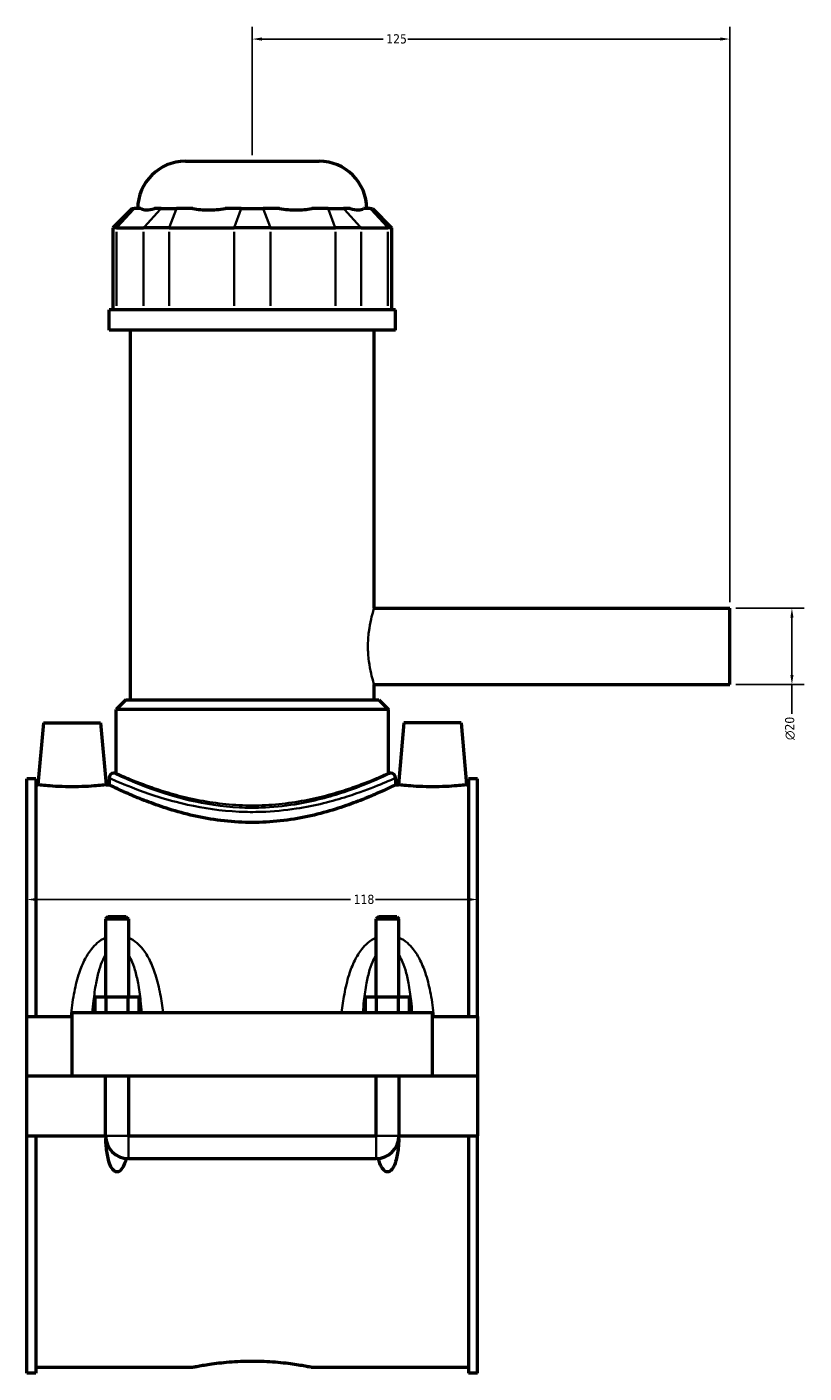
# Model space of a CAD drawing. Header units: millimetres. Extents: x -252 to 972, y -114 to 1160.
# Tile 1 of 7: x -252 to -49, y 269 to 621. Entities that reach past the tile are written whole.
import ezdxf

# ---------------------------------------------------------------- set-up
doc = ezdxf.new("R2010")
doc.units = ezdxf.units.MM
for name, color, linetype, lineweight in [('Dimension (ANSI)', 7, 'Continuous', 25), ('Visible (ANSI)', 7, 'Continuous', 50), ('Visible Narrow (ANSI)', 7, 'Continuous', 35)]:
    doc.layers.add(name, color=color, linetype=linetype, lineweight=lineweight)
doc.styles.add('Note Text (ANSI)', font='tahoma.ttf')
doc.dimstyles.new('Default - mm (ANSI)', dxfattribs={"dimtxt": 2.4, "dimasz": 2.5, "dimexe": 3.175, "dimexo": 1.6002, "dimgap": 0.8, "dimtad": 0, "dimtoh": 1, "dimdec": 0, "dimrnd": 1e-08, "dimzin": 4, "dimdsep": 46, "dimtxsty": 'Note Text (ANSI)', "dimcen": 0.09, "dimdle": 10, "dimclrd": 256, "dimclre": 256, "dimclrt": 5, "dimadec": 1, "dimazin": 1, "dimtfac": 1.27, "dimtofl": 0, "dimtmove": 0, "dimatfit": 3, "dimfxl": 1, "dimtolj": 1, "dimtzin": 4, "dimlwd": -1, "dimlwe": -1, "dimarcsym": 0})

# ---------------------------------------------------------------- blocks, each defined once
blk = doc.blocks.new('*D7')
at = {"layer": 'Defpoints', "color": 0, "transparency": 16777216}
for p in [(-251.95, 393.14), (-133.95, 393.14), (-133.95, 392.65)]:
    blk.add_point(p, dxfattribs=at)
at = {"layer": 'Dimension (ANSI)', "transparency": 16777216}
for p, q in [((-249.45, 392.65), (-167.21, 392.65)), ((-136.45, 392.65), (-160.69, 392.65))]:
    blk.add_line(p, q, dxfattribs=at)
for points in [[(-249.45, 393.07), (-249.45, 392.24), (-251.95, 392.65)], [(-136.45, 393.07), (-136.45, 392.24), (-133.95, 392.65)]]:
    blk.add_solid(points, dxfattribs=at)
at = {"layer": 'Dimension (ANSI)', "color": 5, "transparency": 16777216, "insert": (-166.41, 393.91), "char_height": 2.4, "attachment_point": 1, "style": 'Note Text (ANSI)'}
blk.add_mtext('\\A1;118', dxfattribs=at)
blk = doc.blocks.new('*D8')
at = {"layer": 'Defpoints', "color": 0, "transparency": 16777216}
for p in [(-192.95, 617.94), (-192.95, 585.94), (-67.95, 468.94)]:
    blk.add_point(p, dxfattribs=at)
at = {"layer": 'Dimension (ANSI)', "transparency": 16777216}
for p, q in [((-192.95, 587.54), (-192.95, 621.11)), ((-67.95, 470.54), (-67.95, 621.11)), ((-190.45, 617.94), (-158.68, 617.94)), ((-70.45, 617.94), (-152.21, 617.94))]:
    blk.add_line(p, q, dxfattribs=at)
for points in [[(-190.45, 618.36), (-190.45, 617.52), (-192.95, 617.94)], [(-70.45, 618.36), (-70.45, 617.52), (-67.95, 617.94)]]:
    blk.add_solid(points, dxfattribs=at)
at = {"layer": 'Dimension (ANSI)', "color": 5, "transparency": 16777216, "insert": (-157.88, 619.19), "char_height": 2.4, "attachment_point": 1, "style": 'Note Text (ANSI)'}
blk.add_mtext('\\A1;125', dxfattribs=at)
blk = doc.blocks.new('*D9')
at = {"layer": 'Defpoints', "color": 0, "transparency": 16777216}
for p in [(-67.95, 468.94), (-67.95, 448.94), (-51.68, 448.94)]:
    blk.add_point(p, dxfattribs=at)
at = {"layer": 'Dimension (ANSI)', "transparency": 16777216}
for p, q in [((-66.35, 468.94), (-48.5, 468.94)), ((-51.68, 466.44), (-51.68, 451.44)), ((-66.35, 448.94), (-48.5, 448.94)), ((-51.68, 448.94), (-51.68, 441.27))]:
    blk.add_line(p, q, dxfattribs=at)
for points in [[(-52.09, 466.44), (-51.26, 466.44), (-51.68, 468.94)], [(-52.09, 451.44), (-51.26, 451.44), (-51.68, 448.94)]]:
    blk.add_solid(points, dxfattribs=at)
at = {"layer": 'Dimension (ANSI)', "color": 5, "transparency": 16777216, "insert": (-53.48, 434.41), "char_height": 2.4, "attachment_point": 1, "rotation": 90, "style": 'Note Text (ANSI)'}
blk.add_mtext('\\A1;{\\fAIGDT|b0|i0;\\H2.4000;\\ln}\\fTahoma|b0|i0;\\H2.4000;20', dxfattribs=at)

msp = doc.modelspace()

# ---------------------------------------------------------------- linework, layer by layer
at = {"layer": 'Visible (ANSI)'}
for p, q in [((-210.45, 585.94), (-175.45, 585.94)), ((-224.42, 573.55), (-229.42, 568.55)), ((-224.42, 573.55), (-223.85, 573.55)), ((-222.1, 573.55), (-223.85, 573.55)), ((-216.83, 573.55), (-218.58, 573.55)), ((-216.83, 573.55), (-212.77, 573.55)), ((-208.54, 573.55), (-212.77, 573.55)), ((-195.82, 573.55), (-200.04, 573.55)), ((-195.82, 573.55), (-190.08, 573.55)), ((-185.85, 573.55), (-190.08, 573.55)), ((-173.13, 573.55), (-177.35, 573.55)), ((-173.13, 573.55), (-169.07, 573.55)), ((-167.32, 573.55), (-169.07, 573.55)), ((-162.05, 573.55), (-163.8, 573.55)), ((-162.05, 573.55), (-161.48, 573.55)), ((-161.48, 573.55), (-156.48, 568.55)), ((-228.47, 568.55), (-229.42, 568.55)), ((-229.42, 568.55), (-229.42, 547)), ((-228.47, 568.55), (-221.45, 568.55)), ((-214.68, 568.55), (-221.45, 568.55)), ((-214.68, 568.55), (-197.73, 568.55)), ((-188.16, 568.55), (-197.73, 568.55)), ((-188.16, 568.55), (-171.21, 568.55)), ((-164.45, 568.55), (-171.21, 568.55)), ((-164.45, 568.55), (-157.43, 568.55)), ((-156.48, 568.55), (-157.43, 568.55)), ((-156.48, 568.55), (-156.48, 547)), ((-155.45, 547), (-230.45, 547)), ((-230.45, 541.69), (-230.45, 547)), ((-155.45, 541.69), (-155.45, 547)), ((-155.45, 541.69), (-230.45, 541.69)), ((-224.82, 444.94), (-224.82, 541.69)), ((-161.07, 468.94), (-161.07, 541.69)), ((-161.07, 468.94), (-67.95, 468.94)), ((-67.95, 448.94), (-67.95, 468.94)), ((-161.07, 444.94), (-161.07, 448.94)), ((-161.07, 448.94), (-67.95, 448.94)), ((-226.07, 444.94), (-228.57, 442.44)), ((-226.07, 444.94), (-159.82, 444.94)), ((-159.82, 444.94), (-157.32, 442.44)), ((-157.32, 442.44), (-228.57, 442.44)), ((-228.57, 425.74), (-228.57, 442.44)), ((-157.32, 425.74), (-157.32, 442.44)), ((-247.65, 438.94), (-249.07, 422.69)), ((-247.65, 438.94), (-232.65, 438.94)), ((-232.65, 438.94), (-231.23, 422.69)), ((-153.25, 438.94), (-154.67, 422.69)), ((-138.25, 438.94), (-153.25, 438.94)), ((-138.25, 438.94), (-136.83, 422.69)), ((-251.95, 362.06), (-251.95, 424.21)), ((-249.59, 424.21), (-251.95, 424.21)), ((-249.59, 424.21), (-249.59, 362.06)), ((-230.45, 424.49), (-230.45, 422.69)), ((-228.57, 425.74), (-229.2, 425.74)), ((-156.7, 425.74), (-157.32, 425.74)), ((-155.45, 424.49), (-155.45, 422.69)), ((-136.31, 424.21), (-136.31, 362.06)), ((-133.95, 424.21), (-136.31, 424.21)), ((-133.95, 362.06), (-133.95, 424.21)), ((-249.59, 422.69), (-249.07, 422.69)), ((-231.23, 422.69), (-230.45, 422.69)), ((-155.45, 422.69), (-154.67, 422.69)), ((-136.83, 422.69), (-136.31, 422.69)), ((-230.75, 388.16), (-231.35, 387.56)), ((-225.95, 388.16), (-230.75, 388.16)), ((-225.95, 388.16), (-225.35, 387.56)), ((-159.95, 388.16), (-160.55, 387.56)), ((-155.15, 388.16), (-159.95, 388.16)), ((-155.15, 388.16), (-154.55, 387.56)), ((-231.35, 387.56), (-225.35, 387.56)), ((-231.35, 387.56), (-231.35, 367.06)), ((-225.35, 387.56), (-225.35, 367.06)), ((-160.55, 387.56), (-154.55, 387.56)), ((-160.55, 367.06), (-160.55, 387.56)), ((-154.55, 367.06), (-154.55, 387.56)), ((-234.12, 363.06), (-234.12, 367.06)), ((-231.23, 367.06), (-234.12, 367.06)), ((-231.23, 363.06), (-231.23, 367.06)), ((-225.46, 367.06), (-231.23, 367.06)), ((-225.46, 363.06), (-225.46, 367.06)), ((-222.57, 367.06), (-225.46, 367.06)), ((-222.57, 363.06), (-222.57, 367.06)), ((-163.32, 363.06), (-163.32, 367.06)), ((-160.43, 367.06), (-163.32, 367.06)), ((-160.43, 363.06), (-160.43, 367.06)), ((-154.66, 367.06), (-160.43, 367.06)), ((-154.66, 363.06), (-154.66, 367.06)), ((-151.77, 367.06), (-154.66, 367.06)), ((-151.77, 363.06), (-151.77, 367.06)), ((-240.15, 363.06), (-240.15, 346.49)), ((-240.15, 363.06), (-145.75, 363.06)), ((-145.75, 346.49), (-145.75, 363.06)), ((-251.95, 362.06), (-240.15, 362.06)), ((-251.95, 346.49), (-251.95, 362.06)), ((-145.75, 362.06), (-133.95, 362.06)), ((-133.95, 362.06), (-133.95, 346.49)), ((-251.95, 346.49), (-240.15, 346.49)), ((-251.95, 330.81), (-251.95, 346.39)), ((-231.35, 346.39), (-251.95, 346.39)), ((-240.15, 346.49), (-145.75, 346.49)), ((-231.35, 346.49), (-231.35, 346.39)), ((-231.35, 330.81), (-231.35, 346.39)), ((-225.35, 346.49), (-225.35, 346.39)), ((-225.35, 346.39), (-225.35, 330.81)), ((-160.55, 346.39), (-225.35, 346.39)), ((-160.55, 346.39), (-160.55, 346.49)), ((-160.55, 330.81), (-160.55, 346.39)), ((-154.55, 346.39), (-154.55, 346.49)), ((-154.55, 346.39), (-154.55, 330.81)), ((-133.95, 346.39), (-154.55, 346.39)), ((-145.75, 346.49), (-133.95, 346.49)), ((-133.95, 346.39), (-133.95, 330.81)), ((-251.95, 268.66), (-251.95, 330.81)), ((-251.95, 330.81), (-231.35, 330.81)), ((-249.59, 330.81), (-249.59, 268.66)), ((-225.35, 330.81), (-160.55, 330.81)), ((-154.55, 330.81), (-133.95, 330.81)), ((-136.31, 330.81), (-136.31, 268.66)), ((-133.95, 268.66), (-133.95, 330.81)), ((-225.35, 324.81), (-160.55, 324.81)), ((-249.59, 268.66), (-251.95, 268.66)), ((-249.59, 270.19), (-208.63, 270.19)), ((-177.27, 270.19), (-136.31, 270.19)), ((-133.95, 268.66), (-136.31, 268.66))]:
    msp.add_line(p, q, dxfattribs=at)
for centre, radius, start, end in [((-210.45, 573.44), 12.5, 90, 179.4958), ((-175.45, 573.44), 12.5, 0.5042, 90), ((-229.2, 424.49), 1.25, 90, 180), ((-156.7, 424.49), 1.25, 0, 90), ((-225.35, 330.81), 6, 180, 270), ((-160.55, 330.81), 6, 270, 0)]:
    msp.add_arc(centre, radius, start, end, dxfattribs=at)
for points, knots in [([(-222.1, 573.55), (-221.73, 573.31), (-221.22, 573.2), (-220.66, 573.2), (-220.1, 573.2), (-219.39, 573.31), (-218.58, 573.55)], [-0.4379883, -0.4379883, -0.4379883, -0.4379883, 0, 0, 0, 0.4379883, 0.4379883, 0.4379883, 0.4379883]), ([(-208.54, 573.55), (-207.2, 573.31), (-205.78, 573.2), (-204.43, 573.2), (-203.08, 573.2), (-201.57, 573.31), (-200.04, 573.55)], [-0.4379883, -0.4379883, -0.4379883, -0.4379883, 0, 0, 0, 0.4379883, 0.4379883, 0.4379883, 0.4379883]), ([(-185.85, 573.55), (-184.33, 573.31), (-182.82, 573.2), (-181.47, 573.2), (-180.12, 573.2), (-178.69, 573.31), (-177.35, 573.55)], [-0.4379883, -0.4379883, -0.4379883, -0.4379883, 0, 0, 0, 0.4379883, 0.4379883, 0.4379883, 0.4379883]), ([(-167.32, 573.55), (-166.5, 573.31), (-165.79, 573.2), (-165.23, 573.2), (-164.67, 573.2), (-164.17, 573.31), (-163.8, 573.55)], [-0.4379883, -0.4379883, -0.4379883, -0.4379883, 0, 0, 0, 0.4379883, 0.4379883, 0.4379883, 0.4379883]), ([(-231.23, 422.69), (-231.23, 422.69), (-231.45, 422.66), (-232.36, 422.56), (-233.04, 422.49), (-234.62, 422.36), (-235.62, 422.29), (-237.82, 422.19), (-239.02, 422.16), (-241.27, 422.16), (-242.47, 422.19), (-244.67, 422.29), (-245.67, 422.36), (-247.26, 422.49), (-247.94, 422.56), (-248.85, 422.66), (-249.07, 422.69), (-249.07, 422.69)], [1.349107, 1.349107, 1.349107, 1.349107, 1.686182, 1.686182, 2.023257, 2.023257, 2.360736, 2.360736, 2.698215, 2.698215, 3.035694, 3.035694, 3.373173, 3.373173, 3.710248, 3.710248, 4.047322, 4.047322, 4.047322, 4.047322]), ([(-155.45, 422.69), (-155.45, 422.69), (-155.68, 422.57), (-156.65, 422.1), (-157.39, 421.75), (-159.31, 420.86), (-160.51, 420.32), (-163.24, 419.16), (-164.79, 418.54), (-168.07, 417.32), (-169.93, 416.68), (-173.98, 415.46), (-176.18, 414.88), (-180.78, 413.9), (-183.19, 413.5), (-188.07, 412.97), (-190.54, 412.83), (-195.35, 412.83), (-197.82, 412.97), (-202.7, 413.5), (-205.11, 413.9), (-209.71, 414.88), (-211.91, 415.46), (-215.96, 416.68), (-217.82, 417.32), (-221.1, 418.54), (-222.65, 419.16), (-225.39, 420.32), (-226.58, 420.86), (-228.51, 421.75), (-229.24, 422.1), (-230.21, 422.57), (-230.45, 422.69), (-230.45, 422.69)], [5.761547, 5.761547, 5.761547, 5.761547, 6.480829, 6.480829, 7.200111, 7.200111, 7.919393, 7.919393, 8.638675, 8.638675, 9.35978, 9.35978, 10.080885, 10.080885, 10.80199, 10.80199, 11.523094, 11.523094, 12.244199, 12.244199, 12.965304, 12.965304, 13.686409, 13.686409, 14.407514, 14.407514, 15.126796, 15.126796, 15.846078, 15.846078, 16.56536, 16.56536, 17.284642, 17.284642, 17.284642, 17.284642]), ([(-136.83, 422.69), (-136.83, 422.69), (-137.05, 422.66), (-137.96, 422.56), (-138.64, 422.49), (-140.22, 422.36), (-141.22, 422.29), (-143.42, 422.19), (-144.62, 422.16), (-145.75, 422.16), (-146.87, 422.16), (-148.07, 422.19), (-150.27, 422.29), (-151.27, 422.36), (-152.86, 422.49), (-153.54, 422.56), (-154.45, 422.66), (-154.67, 422.69), (-154.67, 422.69)], [4.047322, 4.047322, 4.047322, 4.047322, 4.384397, 4.384397, 4.721472, 4.721472, 5.058951, 5.058951, 5.39643, 5.39643, 5.39643, 5.733909, 5.733909, 6.071388, 6.071388, 6.408462, 6.408462, 6.745537, 6.745537, 6.745537, 6.745537]), ([(-226, 324.85), (-226.1, 324.43), (-226.22, 323.99), (-226.59, 322.97), (-226.86, 322.39), (-227.39, 321.79), (-227.55, 321.63), (-227.83, 321.46), (-227.93, 321.42), (-228.14, 321.36), (-228.24, 321.34), (-228.45, 321.34), (-228.56, 321.36), (-228.76, 321.42), (-228.86, 321.46), (-229.14, 321.63), (-229.31, 321.79), (-229.83, 322.39), (-230.1, 322.97), (-230.54, 324.17), (-230.69, 324.8), (-231.04, 326.56), (-231.17, 327.79), (-231.27, 329.4), (-231.29, 329.73), (-231.3, 330.07)], [1.54023, 1.54023, 1.54023, 1.54023, 1.669978, 1.669978, 1.855537, 1.855537, 1.919011, 1.919011, 1.950748, 1.950748, 1.982484, 1.982484, 2.014221, 2.014221, 2.045958, 2.045958, 2.109431, 2.109431, 2.29499, 2.29499, 2.480549, 2.480549, 2.851654, 2.851654, 2.946843, 2.946843, 2.946843, 2.946843]), ([(-154.59, 330.07), (-154.61, 329.73), (-154.62, 329.4), (-154.72, 327.79), (-154.85, 326.56), (-155.2, 324.8), (-155.36, 324.17), (-155.79, 322.97), (-156.06, 322.39), (-156.59, 321.79), (-156.75, 321.63), (-157.03, 321.46), (-157.13, 321.42), (-157.34, 321.36), (-157.44, 321.34), (-157.65, 321.34), (-157.76, 321.36), (-157.96, 321.42), (-158.06, 321.46), (-158.34, 321.63), (-158.51, 321.79), (-159.03, 322.39), (-159.3, 322.97), (-159.67, 323.99), (-159.79, 324.43), (-159.89, 324.85)], [1.018126, 1.018126, 1.018126, 1.018126, 1.113315, 1.113315, 1.484419, 1.484419, 1.669978, 1.669978, 1.855537, 1.855537, 1.919011, 1.919011, 1.950748, 1.950748, 1.982484, 1.982484, 2.014221, 2.014221, 2.045958, 2.045958, 2.109431, 2.109431, 2.29499, 2.29499, 2.424739, 2.424739, 2.424739, 2.424739]), ([(-208.63, 270.19), (-208.63, 270.19), (-208.53, 270.21), (-208.13, 270.29), (-207.83, 270.35), (-207.03, 270.5), (-206.53, 270.6), (-205.38, 270.79), (-204.73, 270.9), (-203.34, 271.1), (-202.56, 271.21), (-200.85, 271.41), (-199.92, 271.5), (-197.99, 271.66), (-196.98, 271.72), (-194.95, 271.8), (-193.93, 271.82), (-191.96, 271.82), (-190.94, 271.8), (-188.91, 271.72), (-187.9, 271.66), (-185.97, 271.5), (-185.05, 271.41), (-183.34, 271.21), (-182.55, 271.1), (-181.17, 270.9), (-180.51, 270.79), (-179.36, 270.6), (-178.86, 270.5), (-178.06, 270.35), (-177.76, 270.29), (-177.36, 270.21), (-177.27, 270.19), (-177.27, 270.19)], [2.369868, 2.369868, 2.369868, 2.369868, 2.666092, 2.666092, 2.962316, 2.962316, 3.25854, 3.25854, 3.554764, 3.554764, 3.851007, 3.851007, 4.14725, 4.14725, 4.443492, 4.443492, 4.739735, 4.739735, 5.035978, 5.035978, 5.332221, 5.332221, 5.628463, 5.628463, 5.924706, 5.924706, 6.22093, 6.22093, 6.517154, 6.517154, 6.813379, 6.813379, 7.109603, 7.109603, 7.109603, 7.109603])]:
    msp.add_open_spline(points, degree=3, knots=knots, dxfattribs=at)
at = {"layer": 'Visible Narrow (ANSI)'}
for p, q in [((-224.08, 573.3), (-228.23, 568.8)), ((-221.21, 568.8), (-217.06, 573.3)), ((-212.86, 573.3), (-214.58, 568.8)), ((-195.91, 573.3), (-197.64, 568.8)), ((-189.98, 573.3), (-188.26, 568.8)), ((-173.03, 573.3), (-171.31, 568.8)), ((-168.84, 573.3), (-164.68, 568.8)), ((-161.82, 573.3), (-157.66, 568.8)), ((-228.47, 548.08), (-228.47, 567.47)), ((-221.45, 567.47), (-221.45, 548.08)), ((-214.68, 548.08), (-214.68, 567.47)), ((-197.73, 567.47), (-197.73, 548.08)), ((-188.16, 548.08), (-188.16, 567.47)), ((-171.21, 567.47), (-171.21, 548.08)), ((-164.45, 548.08), (-164.45, 567.47)), ((-157.43, 567.47), (-157.43, 548.08)), ((-231.31, 330.81), (-225.38, 330.81)), ((-225.35, 324.85), (-225.35, 330.78)), ((-160.55, 324.85), (-160.55, 330.78)), ((-154.58, 330.81), (-160.51, 330.81))]:
    msp.add_line(p, q, dxfattribs=at)
for points, knots in [([(-161.07, 448.94), (-161.07, 448.94), (-161.15, 449.19), (-161.45, 450.22), (-161.67, 450.99), (-162.07, 452.75), (-162.28, 453.87), (-162.59, 456.33), (-162.68, 457.67), (-162.68, 460.2), (-162.59, 461.55), (-162.28, 464.01), (-162.07, 465.13), (-161.67, 466.89), (-161.45, 467.66), (-161.15, 468.69), (-161.07, 468.94), (-161.07, 468.94)], [1.517881, 1.517881, 1.517881, 1.517881, 1.897283, 1.897283, 2.276685, 2.276685, 2.656223, 2.656223, 3.035761, 3.035761, 3.4153, 3.4153, 3.794838, 3.794838, 4.17424, 4.17424, 4.553642, 4.553642, 4.553642, 4.553642]), ([(-230.45, 424.49), (-230.45, 424.49), (-230.42, 424.48), (-230.02, 424.3), (-228.66, 423.68), (-224.21, 421.85), (-221.11, 420.65), (-215.1, 418.77), (-212.59, 418.08), (-205.75, 416.55), (-201.15, 415.86), (-194.48, 415.55), (-192.52, 415.54), (-187.47, 415.7), (-184.39, 416), (-176.48, 417.21), (-171.93, 418.4), (-164.92, 420.62), (-162.24, 421.64), (-157.98, 423.36), (-156.49, 424.02), (-155.58, 424.43), (-155.45, 424.49), (-155.45, 424.49)], [-28.760146, -28.760146, -28.760146, -28.760146, -28.513815, -28.513815, -27.068725, -27.068725, -25.602708, -25.602708, -24.715063, -24.715063, -23.342615, -23.342615, -22.780004, -22.780004, -21.88022, -21.88022, -20.354901, -20.354901, -19.100151, -19.100151, -17.775772, -17.775772, -17.256075, -17.256075, -17.256075, -17.256075]), ([(-156.7, 425.74), (-156.7, 425.74), (-156.82, 425.68), (-157.71, 425.27), (-159.15, 424.59), (-163.26, 422.85), (-165.86, 421.81), (-172.63, 419.55), (-177.03, 418.34), (-184.68, 417.11), (-187.65, 416.81), (-192.54, 416.64), (-194.43, 416.66), (-200.87, 416.98), (-205.33, 417.67), (-211.94, 419.23), (-214.36, 419.93), (-220.17, 421.84), (-223.17, 423.06), (-227.47, 424.92), (-228.78, 425.54), (-229.17, 425.73), (-229.2, 425.74), (-229.2, 425.74)], [17.256075, 17.256075, 17.256075, 17.256075, 17.775772, 17.775772, 19.100151, 19.100151, 20.354901, 20.354901, 21.88022, 21.88022, 22.780004, 22.780004, 23.342615, 23.342615, 24.715063, 24.715063, 25.602708, 25.602708, 27.068725, 27.068725, 28.513815, 28.513815, 28.760146, 28.760146, 28.760146, 28.760146]), ([(-157.32, 425.74), (-157.32, 425.74), (-157.54, 425.64), (-158.46, 425.23), (-159.16, 424.93), (-160.99, 424.16), (-162.12, 423.69), (-164.72, 422.69), (-166.19, 422.16), (-169.32, 421.11), (-171.09, 420.56), (-174.95, 419.51), (-177.04, 419.02), (-181.41, 418.19), (-183.7, 417.85), (-188.33, 417.4), (-190.67, 417.29), (-195.22, 417.29), (-197.56, 417.4), (-202.19, 417.85), (-204.48, 418.19), (-208.86, 419.02), (-210.95, 419.51), (-214.8, 420.56), (-216.57, 421.11), (-219.7, 422.16), (-221.17, 422.69), (-223.78, 423.69), (-224.91, 424.16), (-226.74, 424.93), (-227.43, 425.23), (-228.35, 425.64), (-228.57, 425.74), (-228.57, 425.74)], [5.453895, 5.453895, 5.453895, 5.453895, 6.135058, 6.135058, 6.81622, 6.81622, 7.497383, 7.497383, 8.178546, 8.178546, 8.860857, 8.860857, 9.543168, 9.543168, 10.225479, 10.225479, 10.90779, 10.90779, 11.590102, 11.590102, 12.272413, 12.272413, 12.954724, 12.954724, 13.637035, 13.637035, 14.318198, 14.318198, 14.999361, 14.999361, 15.680523, 15.680523, 16.361686, 16.361686, 16.361686, 16.361686]), ([(-231.35, 382.69), (-232.15, 382.33), (-232.88, 381.85), (-234.1, 380.79), (-234.62, 380.24), (-235.8, 378.75), (-236.4, 377.75), (-237.52, 375.5), (-238.01, 374.23), (-238.94, 371.29), (-239.33, 369.6), (-240.01, 365.97), (-240.27, 364.03), (-240.47, 362.06)], [-2.813102, -2.813102, -2.813102, -2.813102, -2.548194, -2.548194, -2.320708, -2.320708, -1.970595, -1.970595, -1.567436, -1.567436, -1.062138, -1.062138, -0.50667, -0.50667, -0.50667, -0.50667]), ([(-216.33, 363.06), (-216.52, 364.69), (-216.74, 366.29), (-217.36, 369.6), (-217.76, 371.29), (-218.69, 374.23), (-219.18, 375.5), (-220.29, 377.75), (-220.9, 378.75), (-222.08, 380.24), (-222.59, 380.79), (-223.81, 381.85), (-224.55, 382.33), (-225.35, 382.69)], [-5.645643, -5.645643, -5.645643, -5.645643, -5.184742, -5.184742, -4.679444, -4.679444, -4.276286, -4.276286, -3.926172, -3.926172, -3.698686, -3.698686, -3.433778, -3.433778, -3.433778, -3.433778]), ([(-160.55, 382.69), (-161.35, 382.33), (-162.08, 381.85), (-163.3, 380.79), (-163.82, 380.24), (-165, 378.75), (-165.6, 377.75), (-166.72, 375.5), (-167.21, 374.23), (-168.14, 371.29), (-168.53, 369.6), (-169.15, 366.29), (-169.38, 364.69), (-169.56, 363.06)], [-2.813102, -2.813102, -2.813102, -2.813102, -2.548194, -2.548194, -2.320708, -2.320708, -1.970595, -1.970595, -1.567436, -1.567436, -1.062138, -1.062138, -0.601237, -0.601237, -0.601237, -0.601237]), ([(-145.42, 362.06), (-145.62, 364.03), (-145.88, 365.97), (-146.56, 369.6), (-146.96, 371.29), (-147.89, 374.23), (-148.38, 375.5), (-149.49, 377.75), (-150.1, 378.75), (-151.28, 380.24), (-151.79, 380.79), (-153.01, 381.85), (-153.75, 382.33), (-154.55, 382.69)], [-5.74021, -5.74021, -5.74021, -5.74021, -5.184742, -5.184742, -4.679444, -4.679444, -4.276285, -4.276285, -3.926172, -3.926172, -3.698686, -3.698686, -3.433778, -3.433778, -3.433778, -3.433778]), ([(-234.8, 363.06), (-234.72, 364.09), (-234.63, 365.11), (-234.34, 367.7), (-234.12, 369.25), (-233.62, 371.96), (-233.35, 373.12), (-232.74, 375.18), (-232.41, 376.1), (-231.81, 377.37), (-231.59, 377.78), (-231.35, 378.17)], [0.742388, 0.742388, 0.742388, 0.742388, 1.062138, 1.062138, 1.567436, 1.567436, 1.970595, 1.970595, 2.320708, 2.320708, 2.50608, 2.50608, 2.50608, 2.50608]), ([(-225.35, 378.17), (-225.1, 377.78), (-224.88, 377.37), (-224.28, 376.1), (-223.96, 375.18), (-223.34, 373.12), (-223.08, 371.96), (-222.57, 369.25), (-222.35, 367.7), (-222.07, 365.11), (-221.97, 364.09), (-221.89, 363.06)], [3.7408, 3.7408, 3.7408, 3.7408, 3.926172, 3.926172, 4.276286, 4.276286, 4.679444, 4.679444, 5.184742, 5.184742, 5.504492, 5.504492, 5.504492, 5.504492]), ([(-164, 363.06), (-163.92, 364.09), (-163.83, 365.11), (-163.54, 367.7), (-163.32, 369.25), (-162.82, 371.96), (-162.55, 373.12), (-161.94, 375.18), (-161.61, 376.1), (-161.01, 377.37), (-160.79, 377.78), (-160.55, 378.17)], [0.742388, 0.742388, 0.742388, 0.742388, 1.062138, 1.062138, 1.567436, 1.567436, 1.970595, 1.970595, 2.320708, 2.320708, 2.50608, 2.50608, 2.50608, 2.50608]), ([(-154.55, 378.17), (-154.3, 377.78), (-154.08, 377.37), (-153.48, 376.1), (-153.16, 375.18), (-152.54, 373.12), (-152.28, 371.96), (-151.77, 369.25), (-151.55, 367.7), (-151.27, 365.11), (-151.17, 364.09), (-151.09, 363.06)], [3.7408, 3.7408, 3.7408, 3.7408, 3.926172, 3.926172, 4.276285, 4.276285, 4.679444, 4.679444, 5.184742, 5.184742, 5.504492, 5.504492, 5.504492, 5.504492])]:
    msp.add_open_spline(points, degree=3, knots=knots, dxfattribs=at)

# ---------------------------------------------------------------- dimensions: what is measured, and where the dimension line sits
at = {"layer": 'Dimension (ANSI)'}
for base, p1, p2, override, picture, middle in [((-192.95, 617.94), (-67.95, 468.94), (-192.95, 585.94), {"dimgap": 0.8, "dimtoh": 0, "dimdec": 0, "dimtol": 0, "dimlim": 0, "dimtp": 0, "dimtm": 0, "dimtdec": 2, "dimatfit": 1}, '*D8', (-155.45, 617.94)), ((-133.95, 392.65), (-251.95, 393.14), (-133.95, 393.14), {"dimgap": 0.8, "dimtoh": 0, "dimdec": 0, "dimse1": 1, "dimse2": 1, "dimtol": 0, "dimlim": 0, "dimtp": 0, "dimtm": 0, "dimtdec": 2, "dimatfit": 1}, '*D7', (-163.95, 392.65))]:
    dim = msp.add_linear_dim(base=base, p1=p1, p2=p2, angle=180, dimstyle='Default - mm (ANSI)', override=override, dxfattribs=at)
    dim.commit()
    dim.dimension.update_dxf_attribs({"geometry": picture, "text_midpoint": middle, "dimtype": 160})
dim = msp.add_linear_dim(base=(-51.68, 448.94), p1=(-67.95, 468.94), p2=(-67.95, 448.94), angle=90, text='{\\fAIGDT|b0|i0;\\H2.4000;\\ln}\\fTahoma|b0|i0;\\H2.4000;<>', dimstyle='Default - mm (ANSI)', override={"dimgap": 0.8, "dimtoh": 0, "dimdec": 0, "dimtol": 0, "dimlim": 0, "dimtp": 0, "dimtm": 0, "dimtdec": 2, "dimatfit": 2}, dxfattribs=at)
dim.commit()
dim.dimension.update_dxf_attribs({"geometry": '*D9', "text_midpoint": (-51.68, 437.44), "dimtype": 160})

doc.saveas('drawing.dxf')
